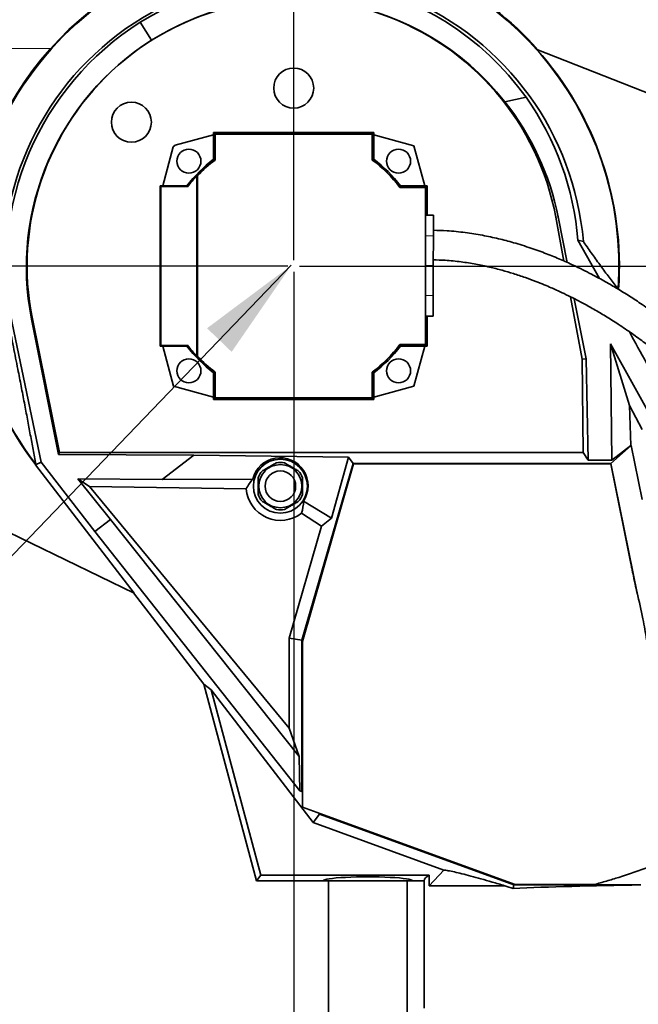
# Model space of a CAD drawing. Header units: millimetres. Extents: x 0 to 12115, y 0 to 8400.
# Tile 15 of 120: x 1905 to 2322, y 3260 to 3924. Entities that reach past the tile are written whole.
import ezdxf

# ---------------------------------------------------------------- set-up
doc = ezdxf.new("R2010")
doc.units = ezdxf.units.MM
doc.header["$LTSCALE"] = 20
doc.layers.add('SVART_TEXT', color=7, linetype='Continuous')
doc.styles.add('SLDTEXTSTYLE0', font='TXT', dxfattribs={"width": 0.605})
doc.dimstyles.new('SLDDIMSTYLE0', dxfattribs={"dimtxt": 70, "dimasz": 70, "dimexe": 0, "dimexo": 0.0625, "dimgap": 17.5, "dimtad": 1, "dimdec": 1, "dimrnd": 1e-09, "dimzin": 12, "dimdsep": 46, "dimtxsty": 'SLDTEXTSTYLE0', "dimsah": 1, "dimcen": 0.09, "dimadec": 0, "dimazin": 3, "dimtfac": 1, "dimtofl": 0, "dimtmove": 0, "dimatfit": 3, "dimfxl": 1, "dimfrac": 2, "dimtolj": 1, "dimtzin": 12, "dimarcsym": 0})
doc.dimstyles.new('SLDDIMSTYLE1', dxfattribs={"dimtxt": 70, "dimasz": 70, "dimexe": 0, "dimexo": 0.0625, "dimgap": 17.5, "dimtad": 1, "dimdec": 1, "dimrnd": 1e-09, "dimzin": 12, "dimdsep": 46, "dimtxsty": 'SLDTEXTSTYLE0', "dimsah": 1, "dimcen": 0.09, "dimadec": 0, "dimazin": 3, "dimtfac": 1, "dimtmove": 0, "dimatfit": 0, "dimfxl": 1, "dimfrac": 2, "dimtolj": 1, "dimtzin": 12, "dimarcsym": 0})
doc.dimstyles.new('SLDDIMSTYLE4', dxfattribs={"dimtxt": 70, "dimasz": 70, "dimexe": 0, "dimexo": 0.0625, "dimgap": 17.5, "dimtad": 1, "dimdec": 0, "dimrnd": 1e-09, "dimzin": 12, "dimdsep": 46, "dimtxsty": 'SLDTEXTSTYLE0', "dimsah": 1, "dimcen": 0.09, "dimadec": 0, "dimazin": 3, "dimtfac": 1, "dimtofl": 0, "dimtmove": 0, "dimatfit": 3, "dimfxl": 1, "dimfrac": 2, "dimtolj": 1, "dimtzin": 12, "dimarcsym": 0})
doc.dimstyles.new('SLDDIMSTYLE5', dxfattribs={"dimtxt": 70, "dimasz": 70, "dimexe": 0, "dimexo": 0.0625, "dimgap": -17.5, "dimtad": 1, "dimdec": 1, "dimrnd": 1e-09, "dimzin": 12, "dimdsep": 46, "dimtxsty": 'SLDTEXTSTYLE0', "dimsah": 1, "dimcen": 0.09, "dimadec": 0, "dimazin": 3, "dimtfac": 1, "dimtmove": 0, "dimatfit": 0, "dimfxl": 1, "dimfrac": 2, "dimtolj": 1, "dimarcsym": 0})
doc.dimstyles.new('SLDDIMSTYLE6', dxfattribs={"dimtxt": 0.18, "dimasz": 70, "dimexe": 0, "dimexo": 0.0625, "dimgap": 0, "dimtad": 0, "dimtih": 1, "dimtoh": 1, "dimdec": 0, "dimrnd": 1e-09, "dimzin": 0, "dimdsep": 46, "dimtxsty": 'Standard', "dimsah": 1, "dimcen": 0.09, "dimadec": 0, "dimazin": 0, "dimtfac": 70, "dimtdec": 0, "dimtofl": 0, "dimtmove": 0, "dimatfit": 3, "dimfxl": 1, "dimfrac": 2, "dimtolj": 1, "dimtzin": 0, "dimarcsym": 0})

# ---------------------------------------------------------------- blocks, each defined once
blk = doc.blocks.new('_D_2')
at = {"layer": 'SVART_TEXT'}
for p, q in [((2126.66, 4208.31), (1622.99, 4208.31)), ((1652.99, 3758.31), (1652.99, 4208.31)), ((2085.66, 3758.31), (1622.99, 3758.31))]:
    blk.add_line(p, q, dxfattribs=at)
for centre, start, end in [((1599.28, 3956.09), 63.43495, 116.56505), ((1599.28, 4010.54), 243.43495, 296.56505)]:
    blk.add_arc(centre, 120.11, start, end, dxfattribs=at)
for points in [[(1652.99, 4208.31), (1642.99, 4138.31), (1662.99, 4138.31)], [(1652.99, 3758.31), (1662.99, 3828.31), (1642.99, 3828.31)]]:
    blk.add_solid(points, dxfattribs=at)
at = {"layer": 'SVART_TEXT', "insert": (1562.76, 3903.11), "char_height": 70, "attachment_point": 1, "rotation": 90, "style": 'SLDTEXTSTYLE0'}
blk.add_mtext('450', dxfattribs=at)
blk = doc.blocks.new('_D_3')
at = {"layer": 'SVART_TEXT'}
for p, q in [((1980.66, 4211.95), (1980.66, 4514.62)), ((2089.66, 3762.31), (2089.66, 4514.62)), ((1980.66, 4484.62), (1572.89, 4484.62)), ((2089.66, 4484.62), (1980.66, 4484.62)), ((2089.66, 4484.62), (2209.66, 4484.62))]:
    blk.add_line(p, q, dxfattribs=at)
for centre, start, end in [((1693, 4538.34), 153.43495, 206.56505), ((1638.56, 4538.34), 333.43495, 26.56505)]:
    blk.add_arc(centre, 120.11, start, end, dxfattribs=at)
for points in [[(1980.66, 4484.62), (1910.66, 4494.62), (1910.66, 4474.62)], [(2089.66, 4484.62), (2159.66, 4474.62), (2159.66, 4494.62)]]:
    blk.add_solid(points, dxfattribs=at)
at = {"layer": 'SVART_TEXT', "insert": (1585.57, 4574.86), "char_height": 70, "attachment_point": 1, "style": 'SLDTEXTSTYLE0'}
blk.add_mtext('109', dxfattribs=at)
blk = doc.blocks.new('_D_6')
at = {"layer": 'SVART_TEXT'}
for p, q in [((2089.66, 3754.31), (2089.66, 2763.83)), ((2399.66, 3378.71), (2399.66, 2763.83)), ((2089.66, 2793.83), (2399.66, 2793.83))]:
    blk.add_line(p, q, dxfattribs=at)
for points in [[(2089.66, 2793.83), (2159.66, 2783.83), (2159.66, 2803.83)], [(2399.66, 2793.83), (2329.66, 2803.83), (2329.66, 2783.83)]]:
    blk.add_solid(points, dxfattribs=at)
at = {"layer": 'SVART_TEXT', "insert": (2164.45, 2884.07), "char_height": 70, "attachment_point": 1, "style": 'SLDTEXTSTYLE0'}
blk.add_mtext('310', dxfattribs=at)
blk = doc.blocks.new('_D_8')
at = {"layer": 'SVART_TEXT'}
for p, q in [((2093.66, 3758.31), (3577.47, 3758.31)), ((3547.47, 3758.31), (3547.47, 3382.71)), ((2403.66, 3382.71), (3577.47, 3382.71))]:
    blk.add_line(p, q, dxfattribs=at)
for points in [[(3547.47, 3758.31), (3537.47, 3688.31), (3557.47, 3688.31)], [(3547.47, 3382.71), (3557.47, 3452.71), (3537.47, 3452.71)]]:
    blk.add_solid(points, dxfattribs=at)
at = {"layer": 'SVART_TEXT', "insert": (3457.24, 3490.31), "char_height": 70, "attachment_point": 1, "rotation": 90, "style": 'SLDTEXTSTYLE0'}
blk.add_mtext('376', dxfattribs=at)
blk = doc.blocks.new('_D_9')
at = {"color": 7, "linetype": 'Continuous', "lineweight": 0}
for p, q in [((2399.66, 3378.71), (2399.66, 2763.83)), ((2479.66, 3378.71), (2479.66, 2763.83)), ((2568.99, 2815.32), (2568.99, 2922.75)), ((2568.99, 2922.75), (2724.06, 2922.75)), ((2724.06, 2922.75), (2724.06, 2815.32)), ((2724.06, 2815.32), (2568.99, 2815.32)), ((2399.66, 2793.83), (2279.66, 2793.83)), ((2399.66, 2793.83), (2479.66, 2793.83)), ((2479.66, 2793.83), (2732.08, 2793.83))]:
    blk.add_line(p, q, dxfattribs=at)
at = {"color": 7, "linetype": 'Continuous', "lineweight": 18}
for points in [[(2399.66, 2793.83), (2329.66, 2803.83), (2329.66, 2783.83)], [(2479.66, 2793.83), (2549.66, 2783.83), (2549.66, 2803.83)]]:
    blk.add_solid(points, dxfattribs=at)
at = {"color": 7, "linetype": 'Continuous', "lineweight": 18, "insert": (2593.05, 2905.55), "char_height": 70, "attachment_point": 1, "style": 'SLDTEXTSTYLE0'}
blk.add_mtext('80', dxfattribs=at)

msp = doc.modelspace()

# ---------------------------------------------------------------- linework, layer by layer
at = {"color": 7, "linetype": 'Continuous', "lineweight": 35}
for p, q in [((1986.193297, 3922.693545), (1993.802345, 3910.604943)), ((2253.732922, 3904.402849), (2354.397413, 3864.750052)), ((2232.030291, 3869.138359), (2246.413141, 3872.084527)), ((2035.660142, 3846.706602), (2009.74528, 3839.762735)), ((2035.660142, 3848.314297), (2035.660142, 3830.314297)), ((2036.463075, 3847.511364), (2035.660142, 3848.314297)), ((2143.660142, 3848.314297), (2035.660142, 3848.314297)), ((2036.463075, 3847.511364), (2036.463075, 3829.911705)), ((2142.857209, 3847.511364), (2036.463075, 3847.511364)), ((2036.660142, 3829.812549), (2036.660142, 3847.314297)), ((2036.660142, 3847.314297), (2142.660142, 3847.314297)), ((2142.660142, 3847.314297), (2142.660142, 3829.812549)), ((2142.857209, 3847.511364), (2143.660142, 3848.314297)), ((2142.857209, 3829.911705), (2142.857209, 3847.511364)), ((2143.660142, 3830.314297), (2143.660142, 3848.314297)), ((2170.784497, 3839.438652), (2143.660142, 3846.706602)), ((2008.351236, 3838.749903), (2001.267837, 3812.314297)), ((2009.74528, 3839.762735), (2008.351236, 3838.749903)), ((2178.052447, 3812.314297), (2170.784497, 3839.438652)), ((2036.463075, 3829.911705), (2035.660142, 3830.314297)), ((2142.857209, 3829.911705), (2143.660142, 3830.314297)), ((2024.41071, 3819.207422), (2024.463075, 3819.18678)), ((2024.41071, 3697.421171), (2024.41071, 3819.207422)), ((2024.463075, 3697.441814), (2024.463075, 3819.18678)), ((2024.660142, 3697.51956), (2024.660142, 3819.109033)), ((1999.984346, 3811.990093), (1999.660142, 3812.314297)), ((2017.660142, 3812.314297), (1999.660142, 3812.314297)), ((1999.660142, 3812.314297), (1999.660142, 3704.314297)), ((1999.984346, 3811.990093), (2017.980012, 3811.675977)), ((1999.984346, 3704.638501), (1999.984346, 3811.990093)), ((2017.980012, 3811.675977), (2017.660142, 3812.314297)), ((2161.25755, 3811.511364), (2161.660142, 3812.314297)), ((2179.660142, 3812.314297), (2161.660142, 3812.314297)), ((2178.857209, 3811.511364), (2179.660142, 3812.314297)), ((2179.660142, 3798.349207), (2179.660142, 3812.314297)), ((2161.158394, 3811.314297), (2178.660142, 3811.314297)), ((2178.857209, 3811.511364), (2161.25755, 3811.511364)), ((2178.660142, 3811.314297), (2178.660142, 3705.314297)), ((2178.857209, 3798.335192), (2178.857209, 3811.511364)), ((2178.857209, 3798.335192), (2178.660142, 3798.331752)), ((2183.862997, 3792.53544), (2178.660142, 3792.539932)), ((2178.857209, 3798.335192), (2179.660142, 3798.349207)), ((2179.660142, 3798.349207), (2179.660142, 3792.539069)), ((2183.862997, 3792.53544), (2183.851101, 3778.756901)), ((2266.488531, 3791.173737), (2271.972053, 3761.664946)), ((2268.003992, 3791.45535), (2274.089653, 3760.71796)), ((2183.851101, 3778.756901), (2183.833643, 3758.535453)), ((2281.37051, 3775.717296), (2296.004787, 3749.877788)), ((2281.37051, 3775.717296), (2285.055789, 3774.743385)), ((2178.660142, 3758.539919), (2183.833643, 3758.535453)), ((2183.833643, 3758.535453), (2183.816185, 3738.314005)), ((2309.024904, 3742.387711), (2308.79138, 3742.718055)), ((2183.816185, 3738.314005), (2183.804289, 3724.535466)), ((2276.460526, 3737.510866), (2284.267823, 3695.497015)), ((2278.929943, 3736.270675), (2286.951262, 3695.756677)), ((1899.831109, 3719.836094), (1919.314196, 3625.898049)), ((1912.80904, 3722.466711), (1930.906815, 3631.074983)), ((1913.38935, 3722.584339), (1931.630722, 3632.592036)), ((2178.660142, 3724.539907), (2183.804289, 3724.535466)), ((2179.660142, 3724.539043), (2179.660142, 3718.279387)), ((2178.660142, 3718.296842), (2178.857209, 3718.293402)), ((2178.857209, 3705.11723), (2178.857209, 3718.293402)), ((2179.660142, 3718.279387), (2178.857209, 3718.293402)), ((2179.660142, 3704.314297), (2179.660142, 3718.279387)), ((2316.156206, 3664.233564), (2303.389532, 3705.821208)), ((2303.389532, 3705.821208), (2388.84033, 3551.723559)), ((2304.318995, 3627.319813), (2303.389532, 3705.821208)), ((1999.984346, 3704.638501), (1999.660142, 3704.314297)), ((1999.660142, 3704.314297), (2017.660142, 3704.314297)), ((2017.980012, 3704.952616), (1999.984346, 3704.638501)), ((2001.267837, 3704.314297), (2008.535786, 3677.189941)), ((2017.980012, 3704.952616), (2017.660142, 3704.314297)), ((2178.660142, 3705.314297), (2161.158394, 3705.314297)), ((2161.25755, 3705.11723), (2161.660142, 3704.314297)), ((2161.25755, 3705.11723), (2178.857209, 3705.11723)), ((2161.660142, 3704.314297), (2179.660142, 3704.314297)), ((2170.784497, 3677.189941), (2178.052447, 3704.314297)), ((2178.857209, 3705.11723), (2179.660142, 3704.314297)), ((2024.463075, 3697.441814), (2024.41071, 3697.421171)), ((2286.951262, 3695.756677), (2284.267823, 3695.497015)), ((2284.267823, 3695.497015), (2284.846444, 3632.592036)), ((2286.951262, 3695.756677), (2288.369388, 3627.377146)), ((2036.463075, 3686.716889), (2035.660142, 3686.314297)), ((2035.660142, 3686.314297), (2035.660142, 3668.314297)), ((2036.463075, 3686.716889), (2036.463075, 3669.11723)), ((2036.660142, 3669.314297), (2036.660142, 3686.816045)), ((2142.660142, 3686.816045), (2142.660142, 3669.314297)), ((2142.857209, 3669.11723), (2142.857209, 3686.716889)), ((2142.857209, 3686.716889), (2143.660142, 3686.314297)), ((2143.660142, 3668.314297), (2143.660142, 3686.314297)), ((2008.535786, 3677.189941), (2035.660142, 3669.921992)), ((2143.660142, 3669.921992), (2170.784497, 3677.189941)), ((2036.463075, 3669.11723), (2035.660142, 3668.314297)), ((2035.660142, 3668.314297), (2143.660142, 3668.314297)), ((2036.463075, 3669.11723), (2142.857209, 3669.11723)), ((2142.660142, 3669.314297), (2036.660142, 3669.314297)), ((2142.857209, 3669.11723), (2143.660142, 3668.314297)), ((2324.81677, 3647.991056), (2316.156206, 3664.233564)), ((2317.101932, 3637.151513), (2316.156206, 3664.233564)), ((2303.470649, 3625.150132), (2317.358036, 3637.151513)), ((2304.318995, 3627.319813), (2317.101932, 3637.151513)), ((2317.358036, 3637.151513), (2317.101932, 3637.151513)), ((2324.81677, 3600.738836), (2317.358036, 3637.151513)), ((1931.630722, 3632.592036), (1930.906815, 3631.074983)), ((2022.216911, 3630.652949), (1930.906815, 3631.074983)), ((2284.846444, 3632.592036), (1931.630722, 3632.592036)), ((2022.216911, 3630.652949), (2000.98847, 3614.306238)), ((2126.514302, 3629.486288), (2022.216911, 3630.652949)), ((2126.514302, 3629.486288), (2115.043088, 3588.274731)), ((2129.771432, 3625.150132), (2126.514302, 3629.486288)), ((2284.846444, 3632.592036), (2288.369388, 3627.377146)), ((2304.318995, 3627.319813), (2288.369388, 3627.377146)), ((1915.617573, 3624.670172), (1915.499249, 3624.412371)), ((1915.54659, 3624.178819), (1915.499249, 3624.412371)), ((1919.314196, 3625.898049), (1915.54659, 3624.178819)), ((1982.106958, 3537.741071), (1915.54659, 3624.178819)), ((1919.314196, 3625.898049), (1955.554531, 3579.320369)), ((2129.771432, 3625.150132), (2095.224307, 3506.04781)), ((2095.520183, 3505.013249), (2129.954765, 3624.8372)), ((2303.470649, 3625.150132), (2129.771432, 3625.150132)), ((2129.954765, 3624.8372), (2303.470551, 3624.8372)), ((2303.470551, 3624.8372), (2317.137, 3557.664457)), ((2321.611927, 3536.586508), (2303.470649, 3625.150132)), ((1943.938991, 3614.688686), (1966.0965, 3587.438088)), ((1943.938991, 3614.688686), (1951.950041, 3609.633299)), ((2000.98847, 3614.306238), (1943.938991, 3614.688686)), ((2000.98847, 3614.306238), (2062.061333, 3614.542852)), ((2086.498412, 3446.679427), (1951.950041, 3609.633299)), ((2057.63981, 3608.107011), (1951.950041, 3609.633299)), ((1982.106958, 3537.741071), (1852.015395, 3600.512428)), ((2096.301554, 3599.747137), (2115.043088, 3588.274731)), ((1966.0965, 3587.438088), (1955.554531, 3579.320369)), ((1966.0965, 3587.438088), (2093.416266, 3427.435866)), ((2108.433853, 3582.91092), (2094.957653, 3591.691613)), ((2108.433853, 3582.91092), (2115.043088, 3588.274731)), ((2086.498412, 3507.287782), (2108.433853, 3582.91092)), ((1955.554531, 3579.320369), (2093.751895, 3404.253942)), ((1981.686163, 3537.944112), (2029.12293, 3476.340977)), ((2095.224307, 3506.04781), (2086.498412, 3507.287782)), ((2086.498412, 3446.679427), (2086.498412, 3507.287782)), ((2095.224307, 3506.04781), (2095.224307, 3403.949893)), ((2095.520183, 3393.347413), (2095.520183, 3505.013249)), ((2034.02704, 3472.404874), (2029.12293, 3476.340977)), ((2064.660142, 3343.714297), (2029.12293, 3476.340977)), ((2102.870748, 3383.001898), (2034.02704, 3472.404874)), ((2067.513269, 3347.432565), (2034.02704, 3472.404874)), ((2086.498412, 3446.679427), (2093.416266, 3427.435866)), ((2093.416266, 3427.435866), (2093.751895, 3404.253942)), ((2093.751895, 3404.253942), (2095.224307, 3403.949893)), ((2095.224307, 3403.949893), (2095.520183, 3403.565657)), ((2239.141712, 3341.073452), (2095.520183, 3393.347413)), ((2102.870748, 3383.001898), (2107.005246, 3388.65073)), ((2106.452684, 3389.368308), (2107.005246, 3388.65073)), ((2107.005246, 3388.65073), (2238.142488, 3340.920678)), ((2191.008029, 3350.922551), (2102.870748, 3383.001898)), ((2064.660142, 3343.714297), (2067.513269, 3347.432565)), ((2181.130163, 3347.432565), (2067.513269, 3347.432565)), ((2181.130163, 3340.3513), (2191.008029, 3350.922551)), ((2181.130163, 3340.3513), (2181.130163, 3347.432565)), ((2109.660142, 3343.714297), (2064.660142, 3343.714297)), ((2169.660142, 3343.714297), (2109.660142, 3343.714297)), ((2113.160142, 3343.714297), (2113.160142, 3248.514297)), ((2166.160142, 3248.514297), (2166.160142, 3343.714297)), ((2177.660142, 3343.714297), (2169.660142, 3343.714297)), ((2177.660142, 3343.714297), (2177.660142, 3257.714297)), ((2237.723347, 3338.543611), (2238.142488, 3340.920678)), ((2238.142488, 3340.920678), (2323.819734, 3340.920678)), ((2292.336656, 3341.073452), (2239.141712, 3341.073452)), ((2232.027772, 3340.3513), (2181.130163, 3340.3513))]:
    msp.add_line(p, q, dxfattribs=at)
at = {"color": 8, "linetype": 'Continuous', "lineweight": 18}
for p, q in [((1925.706925, 3905.009023), (1832.461898, 3905.009023)), ((2266.488531, 3791.173737), (2268.003992, 3791.45535)), ((2178.660142, 3778.761383), (2183.851101, 3778.756901)), ((2178.660142, 3738.318456), (2183.816185, 3738.314005)), ((1913.38935, 3722.584339), (1912.80904, 3722.466711))]:
    msp.add_line(p, q, dxfattribs=at)
at = {"color": 7, "linetype": 'Continuous', "lineweight": 35}
for centre, radius in [((2089.660142, 3878.314297), 13.5), ((1980.160142, 3855.314297), 13.5), ((2018.949464, 3829.024975), 8.135), ((2160.37082, 3829.024975), 8.135), ((2018.949464, 3687.603619), 8.135), ((2160.37082, 3687.603619), 8.135), ((2080.660142, 3609.814297), 18.209631), ((2080.660142, 3609.814297), 14.532644), ((2080.660142, 3609.814297), 10.306848)]:
    msp.add_circle(centre, radius, dxfattribs=at)
for centre, radius, start, end in [((2089.660142, 3758.314297), 219.434655, 355.910800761, 85.633480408), ((2089.660142, 3758.314297), 220, 41.519967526, 83.272269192), ((2089.660142, 3758.314297), 219.434655, 113.928711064, 217.520003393), ((2089.660142, 3758.314297), 220, 116.305044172, 193.980032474), ((2089.660142, 3758.314297), 196.085118, 4.806189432, 191.458562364), ((2089.660142, 3758.314297), 179.855559, 10.527011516, 191.458562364), ((2089.660142, 3758.314297), 219.685553, 355.928948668, 41.681508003), ((2089.660142, 3758.314297), 90, 126.869897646, 143.130102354), ((2089.660142, 3758.314297), 89.197067, 126.612448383, 136.964655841), ((2089.660142, 3758.314297), 89, 126.548684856, 136.914659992), ((2089.660142, 3758.314297), 89, 36.548684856, 53.451315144), ((2089.660142, 3758.314297), 89.197067, 36.612448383, 53.387551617), ((2089.660142, 3758.314297), 90, 36.869897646, 53.130102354), ((2089.660142, 3758.314297), 219.685553, 193.818491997, 217.554536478), ((2089.660142, 3758.314297), 90, 216.869897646, 233.130102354), ((2089.660142, 3758.314297), 89, 306.548684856, 323.451315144), ((2089.660142, 3758.314297), 89.197067, 306.612448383, 323.387551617), ((2089.660142, 3758.314297), 90, 306.869897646, 323.130102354), ((2089.660142, 3758.314297), 89.197067, 223.035344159, 233.387551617), ((2089.660142, 3758.314297), 89, 223.085340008, 233.451315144), ((2080.660142, 3609.814297), 16, 140.364134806, 159.635865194), ((2080.660142, 3609.814297), 16, 80.364134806, 99.635865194), ((2080.660142, 3609.814297), 16, 20.364134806, 39.635865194), ((2080.660142, 3609.814297), 23.083555, 184.241534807, 308.270933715), ((2080.660142, 3609.814297), 16, 200.364134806, 219.635865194), ((2080.660142, 3609.814297), 16, 320.364134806, 339.635865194), ((2080.660142, 3609.814297), 16, 260.364134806, 279.635865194)]:
    msp.add_arc(centre, radius, start, end, dxfattribs=at)
for centre, major_axis, ratio, start_param, end_param in [((2089.453154, 3759.324786), (-38.783285, 189.335521), 0.999985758, 5.1333068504, 6.644810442), ((2089.853833, 3757.36872), (-36.291909, 177.17291), 0.999985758, 5.1765674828, 6.6410527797), ((2089.068479, 3759.082652), (-117.914163, 153.127679), 0.9999874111, 6.1882939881, 7.4022781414), ((2090.213797, 3757.5953), (-110.339545, 143.291001), 0.9999874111, 6.1892401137, 7.3932689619), ((2089.206369, 3760.529565), (-38.684872, 188.85508), 0.9999312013, 4.5892246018, 5.127463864), ((2090.087096, 3756.229956), (-36.398515, 177.693346), 0.9999312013, 4.705805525, 5.1822762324), ((2088.121699, 3758.314297), (88.137353, 0), 0.9998476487, 2.3787290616, 2.4911609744), ((2088.121699, 3758.314297), (88.137353, 0), 0.9998476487, 3.7920243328, 3.9044562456), ((2080.451492, 3610.085257), (-11.54571, 14.993684), 0.9998366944, 3.4782855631, 6.96005491), ((2080.365214, 3589.391665), (0.492347, 34.093197), 0.8007313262, 0.7527475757, 1.0012997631), ((2071.141234, 3595.20512), (15.890705, 24.388314), 0.8007313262, 5.065195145, 5.3591466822), ((2219.008379, 3537.708515), (-98.690984, -16.958213), 0.9986282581, 3.163475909, 3.172094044), ((2439.660142, 3343.714297), (262, 0), 0.0874886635, 2.9786589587, 3.1415926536), ((2139.660142, 3343.714297), (30, 0), 0.0874886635, 0, 3.1415926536), ((2439.660142, 3332.714297), (262, 0), 0.0349207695, 2.028778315, 2.4508155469), ((2439.660142, 3258.841202), (261.981275, -95.469791), 0.032810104, 2.4627714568, 2.4976331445)]:
    msp.add_ellipse(centre, major_axis=major_axis, ratio=ratio, start_param=start_param, end_param=end_param, dxfattribs=at)
for points, knots in [([(2429.641824, 3529.878368), (2430.055719, 3530.377938), (2431.085845, 3531.621301), (2432.456629, 3533.491798), (2433.780816, 3535.412826), (2434.781464, 3536.958973), (2435.614957, 3538.299004), (2436.444645, 3539.68738), (2437.516448, 3541.582067), (2438.881426, 3544.224207), (2440.415309, 3547.692688), (2441.806409, 3551.619524), (2442.862468, 3555.631732), (2443.54864, 3559.425897), (2443.947874, 3562.983896), (2444.14843, 3566.690354), (2444.135193, 3570.389517), (2443.944033, 3573.855087), (2443.669363, 3576.814276), (2443.300924, 3579.768316), (2442.755154, 3583.17428), (2441.944995, 3587.20569), (2440.870659, 3591.582434), (2439.569994, 3596.058999), (2438.146245, 3600.347792), (2436.653626, 3604.388621), (2435.045739, 3608.37652), (2433.329419, 3612.310735), (2431.431077, 3616.362472), (2429.345852, 3620.533262), (2426.94542, 3625.039158), (2424.186448, 3629.902637), (2421.032961, 3635.127518), (2417.468213, 3640.686682), (2413.545224, 3646.449302), (2409.555087, 3651.983841), (2405.832571, 3656.896947), (2402.658675, 3660.92283), (2400.082199, 3664.090617), (2397.946778, 3666.655633), (2395.827048, 3669.153912), (2393.216948, 3672.164761), (2389.805758, 3675.99142), (2385.674617, 3680.469082), (2381.005907, 3685.338989), (2375.995428, 3690.362411), (2370.684719, 3695.476111), (2363.940174, 3701.707601), (2355.560194, 3709.036283), (2345.500636, 3717.238652), (2335.163774, 3725.075017), (2325.39238, 3731.958937), (2316.368288, 3737.899162), (2308.129831, 3742.995245), (2301.168305, 3747.040723), (2295.305555, 3750.279896), (2290.212896, 3752.984781), (2284.461361, 3755.90263), (2277.575116, 3759.209617), (2269.450758, 3762.84592), (2259.97728, 3766.71598), (2249.415401, 3770.560754), (2238.595443, 3773.955525), (2227.66937, 3776.826297), (2216.794388, 3779.146535), (2205.205527, 3780.966295), (2194.152387, 3782.158088), (2186.937065, 3782.340003), (2183.85611, 3782.417681)], [0, 0, 0, 0, 0.0058318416, 0.0145146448, 0.0215477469, 0.0269134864, 0.0306274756, 0.0346052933, 0.0398819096, 0.0479784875, 0.0580861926, 0.0698420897, 0.0812336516, 0.0919773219, 0.102073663, 0.1115096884, 0.1235050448, 0.1333404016, 0.140770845, 0.1485167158, 0.1584695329, 0.1698292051, 0.1830384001, 0.1961435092, 0.2086602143, 0.2205501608, 0.2317775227, 0.244114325, 0.2558279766, 0.2684507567, 0.2821687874, 0.2972923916, 0.313613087, 0.3311594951, 0.3499560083, 0.3688222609, 0.3848162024, 0.3981229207, 0.4086798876, 0.4164426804, 0.4239051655, 0.4339734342, 0.4471141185, 0.4632129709, 0.4804597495, 0.4983049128, 0.5167392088, 0.5357508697, 0.5667563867, 0.5990524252, 0.6307542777, 0.6607305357, 0.6847857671, 0.707563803, 0.7290638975, 0.7411534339, 0.7541874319, 0.7690242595, 0.7856226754, 0.8065598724, 0.8296238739, 0.8547207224, 0.8817538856, 0.9047171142, 0.9288307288, 0.954061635, 0.9803842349, 1, 1, 1, 1]), ([(2285.055789, 3774.743385), (2285.386542, 3774.270384), (2287.66835, 3771.007243), (2291.849321, 3765.105061), (2297.528326, 3757.265919), (2303.108885, 3749.739369), (2306.727055, 3745.024175), (2308.53617, 3742.66654)], [0, 0, 0, 0, 0.0404360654, 0.2789608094, 0.5174950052, 0.7587436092, 1, 1, 1, 1]), ([(2183.830277, 3762.457024), (2186.474073, 3762.402834), (2192.762307, 3762.273944), (2202.35987, 3761.220894), (2212.381514, 3759.635035), (2221.613235, 3757.678244), (2230.052066, 3755.522056), (2238.122346, 3753.140383), (2245.684146, 3750.621325), (2252.606443, 3748.067062), (2258.369219, 3745.766686), (2262.982884, 3743.810908), (2267.419915, 3741.844203), (2272.31106, 3739.57447), (2278.262191, 3736.654608), (2284.941768, 3733.175965), (2292.318775, 3729.085391), (2300.338745, 3724.338683), (2309.004361, 3718.854085), (2317.840304, 3712.859846), (2326.424664, 3706.630942), (2334.324796, 3700.536269), (2341.561243, 3694.630265), (2348.193715, 3688.927868), (2355.115557, 3682.680287), (2362.499751, 3675.633487), (2368.758594, 3669.253138), (2373.30936, 3664.384439), (2376.050447, 3661.370513), (2378.374761, 3658.750947), (2380.148282, 3656.710415), (2381.503748, 3655.12667), (2382.705708, 3653.705808), (2384.07736, 3652.063253), (2385.755349, 3650.020125), (2387.726842, 3647.569569), (2389.96944, 3644.711891), (2392.55392, 3641.320346), (2395.418681, 3637.422069), (2398.386718, 3633.202659), (2401.210396, 3628.994757), (2403.782046, 3624.973922), (2406.54184, 3620.442721), (2409.364086, 3615.502769), (2412.125611, 3610.25763), (2414.495687, 3605.364561), (2416.658254, 3600.479289), (2418.721226, 3595.273199), (2420.648759, 3589.626858), (2422.018355, 3584.6738), (2422.877515, 3580.734322), (2423.348981, 3578.079912), (2423.656197, 3575.907794), (2423.869375, 3573.973633), (2424.029744, 3571.944215), (2424.130127, 3569.326715), (2424.066497, 3566.088626), (2423.706947, 3562.337605), (2423.016698, 3558.632035), (2422.08332, 3555.374663), (2420.979146, 3552.622666), (2419.94325, 3550.864359), (2419.460022, 3550.044139)], [0, 0, 0, 0, 0.0188871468, 0.044922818, 0.0694883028, 0.0925473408, 0.1140210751, 0.1338062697, 0.1551787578, 0.1738215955, 0.1896040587, 0.2024202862, 0.2121883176, 0.2269316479, 0.2440874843, 0.2637134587, 0.2858646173, 0.3105898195, 0.337791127, 0.3681091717, 0.3970437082, 0.4245088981, 0.4504367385, 0.47477574, 0.4978865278, 0.5292543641, 0.5618381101, 0.5749451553, 0.5871796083, 0.5974047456, 0.6056387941, 0.6109535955, 0.615779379, 0.6220821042, 0.6299268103, 0.6392942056, 0.6501592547, 0.6624901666, 0.6776995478, 0.6939769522, 0.7095224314, 0.724228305, 0.738108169, 0.7589197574, 0.7776652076, 0.7944231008, 0.8111451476, 0.8296768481, 0.8498021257, 0.8711736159, 0.8824312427, 0.8918716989, 0.8995915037, 0.9057625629, 0.9128180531, 0.9217353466, 0.9343777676, 0.9483339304, 0.9633100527, 0.9771792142, 0.989354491, 1, 1, 1, 1]), ([(1915.617573, 3624.670172), (1915.033451, 3627.90857), (1913.864777, 3634.387747), (1912.006853, 3644.500197), (1910.05235, 3654.998725), (1907.992412, 3665.904316), (1905.832532, 3677.179867), (1903.860134, 3687.334338), (1902.107644, 3696.253692), (1900.590775, 3703.904176), (1899.049682, 3711.612638), (1898.005405, 3716.777675), (1897.483267, 3719.360188)], [0, 0, 0, 0, 0.1133836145, 0.2268505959, 0.3402139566, 0.4575385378, 0.5749860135, 0.6922852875, 0.7688568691, 0.845427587, 0.9227139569, 1, 1, 1, 1]), ([(2316.091483, 3713.972918), (2323.802602, 3699.848034), (2341.036751, 3668.27929), (2366.600071, 3618.671302), (2385.66743, 3580.243049), (2395.674462, 3559.491791), (2397.060525, 3556.617559)], [0, 0, 0, 0, 0.2725902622, 0.6092320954, 0.9458751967, 1, 1, 1, 1]), ([(2068.338316, 3620.020796), (2069.138851, 3620.482984), (2070.763306, 3621.420864), (2073.250176, 3622.856659), (2075.696426, 3624.269002), (2077.213061, 3625.144632), (2077.981967, 3625.58856)], [0, 0, 0, 0, 0.2547838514, 0.5170109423, 0.7551335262, 1, 1, 1, 1]), ([(2083.338316, 3625.58856), (2084.138851, 3625.126371), (2085.763306, 3624.188492), (2088.250176, 3622.752697), (2090.696426, 3621.340354), (2092.213061, 3620.464724), (2092.981967, 3620.020796)], [0, 0, 0, 0, 0.25478385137, 0.51701094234, 0.75513352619, 1, 1, 1, 1]), ([(2065.660142, 3604.246532), (2065.660142, 3604.759921), (2065.660142, 3605.996509), (2065.660142, 3608.043701), (2065.660142, 3610.429575), (2065.660142, 3612.915665), (2065.660142, 3614.553391), (2065.660142, 3615.382061)], [0, 0, 0, 0, 0.1424461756, 0.343107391, 0.5479262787, 0.771256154, 1, 1, 1, 1]), ([(2095.660142, 3615.382061), (2095.660142, 3614.572134), (2095.660142, 3612.934968), (2095.660142, 3610.465132), (2095.660142, 3608.060205), (2095.660142, 3606.01201), (2095.660142, 3604.759917), (2095.660142, 3604.246532)], [0, 0, 0, 0, 0.2236453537, 0.4520710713, 0.6525874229, 0.8575535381, 1, 1, 1, 1]), ([(2077.981967, 3594.040034), (2077.181433, 3594.502222), (2075.556978, 3595.440102), (2073.070108, 3596.875897), (2070.623858, 3598.28824), (2069.107223, 3599.16387), (2068.338316, 3599.607798)], [0, 0, 0, 0, 0.2547838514, 0.5170109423, 0.7551335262, 1, 1, 1, 1]), ([(2092.981967, 3599.607798), (2092.181433, 3599.145609), (2090.556978, 3598.20773), (2088.070108, 3596.771935), (2085.623858, 3595.359592), (2084.107223, 3594.483962), (2083.338316, 3594.040034)], [0, 0, 0, 0, 0.2547838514, 0.5170109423, 0.7551335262, 1, 1, 1, 1]), ([(2317.305172, 3556.819213), (2317.511239, 3555.761305), (2317.879215, 3553.872182), (2318.236093, 3551.980932), (2318.39312, 3551.148782)], [0, 0, 0, 0, 0.5599997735, 1, 1, 1, 1]), ([(2318.39312, 3551.148782), (2318.885709, 3548.678402), (2319.765348, 3544.266931), (2320.816256, 3539.893236), (2321.278667, 3537.968766)], [0, 0, 0, 0, 0.5599900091, 1, 1, 1, 1]), ([(2321.278667, 3537.968766), (2322.687336, 3532.095083), (2325.203084, 3521.605248), (2326.931881, 3510.958599), (2327.692655, 3506.273438)], [0, 0, 0, 0, 0.5599404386, 1, 1, 1, 1]), ([(2232.027772, 3340.3513), (2229.163562, 3341.201752), (2223.432975, 3342.9033), (2215.863332, 3345.060114), (2209.012617, 3346.935374), (2203.009832, 3348.481641), (2197.902895, 3349.683582), (2193.838358, 3350.51994), (2191.915633, 3350.793445), (2191.008029, 3350.922551)], [0, 0, 0, 0, 0.1426714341, 0.2854507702, 0.4281197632, 0.5749481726, 0.7218975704, 0.8687242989, 1, 1, 1, 1]), ([(2329.779312, 3352.99086), (2322.841695, 3350.598246), (2313.180091, 3347.266196), (2300.65224, 3343.431919), (2295.108539, 3341.859613), (2292.336656, 3341.073452)], [0, 0, 0, 0, 0.56013324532, 0.78006405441, 1, 1, 1, 1])]:
    msp.add_open_spline(points, degree=3, knots=knots, dxfattribs=at)

# ---------------------------------------------------------------- dimensions: what is measured, and where the dimension line sits
at = {"color": 7, "linetype": 'Continuous', "lineweight": 18}
dim = msp.add_linear_dim(base=(2479.660142, 2793.830359), p1=(2399.660142, 3382.714297), p2=(2479.660142, 3382.714297), dimstyle='SLDDIMSTYLE5', dxfattribs=at)
dim.commit()
dim.dimension.update_dxf_attribs({"geometry": '_D_9', "text_midpoint": (2646.526098, 2793.830359), "dimtype": 160})
at = {"layer": 'SVART_TEXT'}
dim = msp.add_linear_dim(base=(1980.660142, 4484.622935), p1=(2089.660142, 3758.314297), p2=(1980.660142, 4207.953579), text='(<>)', dimstyle='SLDDIMSTYLE1', dxfattribs=at)
dim.commit()
dim.dimension.update_dxf_attribs({"geometry": '_D_3', "text_midpoint": (1665.782679, 4484.622935), "dimtype": 160})
dim = msp.add_linear_dim(base=(1652.993553, 4208.314297), p1=(2089.660142, 3758.314297), p2=(2130.660142, 4208.314297), angle=90, text='(<>)', dimstyle='SLDDIMSTYLE0', dxfattribs=at)
dim.commit()
dim.dimension.update_dxf_attribs({"geometry": '_D_2', "text_midpoint": (1652.993553, 3983.314297), "dimtype": 160})
dim = msp.add_linear_dim(base=(2399.660142, 2793.830359), p1=(2089.660142, 3758.314297), p2=(2399.660142, 3382.714297), dimstyle='SLDDIMSTYLE0', dxfattribs=at)
dim.commit()
dim.dimension.update_dxf_attribs({"geometry": '_D_6', "text_midpoint": (2244.660142, 2793.830359), "dimtype": 160})
dim = msp.add_linear_dim(base=(3547.471544, 3382.714297), p1=(2089.660142, 3758.314297), p2=(2399.660142, 3382.714297), angle=90, dimstyle='SLDDIMSTYLE4', dxfattribs=at)
dim.commit()
dim.dimension.update_dxf_attribs({"geometry": '_D_8', "text_midpoint": (3547.471544, 3570.514297), "dimtype": 160})

# ---------------------------------------------------------------- leaders
at = {"color": 7, "linetype": 'Continuous', "lineweight": 0}
msp.add_leader([(2088.036233, 3758.803664), (1816.361105, 3476.444448)], dimstyle='SLDDIMSTYLE6', dxfattribs=at)

doc.saveas('drawing.dxf')
